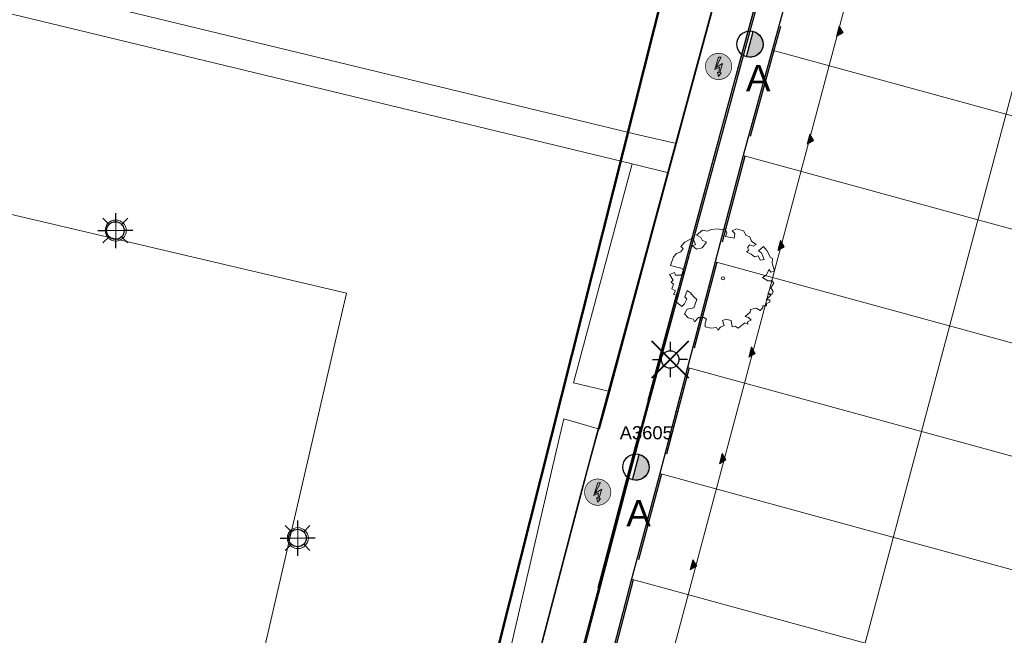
# Model space of a CAD drawing. Header units: metres. Extents: x 253535 to 254630, y 592458 to 593699.
# Tile 5 of 40: x 253633 to 253689, y 592990 to 593026. Entities that reach past the tile are written whole.
import ezdxf
from ezdxf.enums import TextEntityAlignment as Align

# ---------------------------------------------------------------- set-up
doc = ezdxf.new("R2010")
doc.units = ezdxf.units.M
doc.linetypes.add('DASHED', pattern=[19.05, 12.7, -6.35])
for name, color, linetype, lineweight in [('ALGEMEEN WERKGRENS', 10, 'FENCELINE1', 50), ('B-WE-GR-BEPLANTING_CULTUUR_HEESTERS-GV', 254, 'Continuous', 18), ('B-WE-GR-BOOM-S2', 114, 'Continuous', 9), ('B-WE-GR-BOOM_STAMDIAMETER-T', 7, 'Continuous', 25), ('B-WE-OG-TERREIN_BEGROEID-GV', 254, 'Continuous', 18), ('B-WE-OG-TERREIN_ERF-GV', 254, 'Continuous', 18), ('B-WE-VH-OPENVERHARDING-GV', 254, 'Continuous', 18), ('N-WE-IE-MEUBILAIR_WEGMEUBILAIR-S', 7, 'Continuous', 18), ('N-woningen', 1, 'Continuous', 0)]:
    doc.layers.add(name, color=color, linetype=linetype, lineweight=lineweight)
for name, color, linetype in [('B-EI-OV-Mast_0_Symbool_Code', 7, 'Continuous'), ('B-EI-OV-Mast_1_Mastnummer-T', 7, 'Continuous'), ('B-EI-OV-Mast_2_Kast-en-Groep-T', 7, 'Continuous'), ('B-EI-OV-Mast_4_Overig_1-T', 7, 'Continuous'), ('B-EI-OV-Mast_5_Overig_2-T', 7, 'Continuous'), ('B-IN-LICHTMAST', 7, 'Continuous'), ('N-EI-OV-Mast-S', 7, 'Continuous'), ('N-EI-OV-Mast_0_Symbool_Code', 7, 'Continuous'), ('N-EI-OV-Mast_1_Mastnummer-T', 7, 'Continuous'), ('N-EI-OV-Mast_2_Kast-en-Groep-T', 7, 'Continuous'), ('N-EI-OV-Mast_4_Overig_1-T', 7, 'Continuous'), ('N-EI-OV-Mast_5_Overig_2-T', 7, 'Continuous'), ('N-WB-ARC-ASFALT', 8, 'Continuous'), ('N-WB-BAND GAZONBAND 10x20', 7, 'DASHED'), ('N-WB-BAND OPSLUITBAND 10x20', 7, 'DASHED'), ('N-WB-KANTVERHARDING', 2, 'Continuous'), ('V-EI-OV-Mast-S', 1, 'Continuous'), ('V-EI-OV-Mast_1_Mastnummer-T', 7, 'Continuous'), ('V-EI-OV-Mast_2_Kast-en-Groep-T', 7, 'Continuous'), ('V-EI-OV-Mast_4_Overig_1-T', 7, 'Continuous'), ('V-EI-OV-Mast_5_Overig_2-T', 7, 'Continuous'), ('X-EI-OV-Aansluiting-S', 1, 'Continuous'), ('X-EI-OV-Aansluiting_0_Symbool_Code', 7, 'Continuous'), ('X-EI-OV-Aansluiting_1_Mastnummer-T', 7, 'Continuous'), ('X-EI-OV-Aansluiting_2_Groep_en_Fase-T', 7, 'Continuous'), ('X-EI-OV-Aansluiting_4_Overig_1-T', 7, 'Continuous'), ('X-EI-OV-Aansluiting_5_Overig_2-T', 7, 'Continuous')]:
    doc.layers.add(name, color=color, linetype=linetype)
doc.styles.add('ARIAL', font='arial.ttf')
doc.styles.add('NLCS-ISO', font='txt')
doc.linetypes.add('FENCELINE1', pattern='A,6.35,-2.54,[133,ltypeshp.shx,S=2.54,R=0,X=-2.54,Y=0],-2.54,25.4', length=36.83)

# ---------------------------------------------------------------- blocks, each defined once
blk = doc.blocks.new('SIE-WEG_LICHTMAST-SO')
at = {"color": 0}
for p, q in [((0, 0), (0, 0.497)), ((-0.484, 0), (0.466, 0)), ((0, 0), (0, -0.503))]:
    blk.add_line(p, q, dxfattribs=at)
blk.add_circle((0, 0), 0.3, dxfattribs=at)
blk = doc.blocks.new('SGR-BOOM_06_ST')
at = {"linetype": 'Continuous', "flags": 128}
blk.add_lwpolyline([(2.698, 3.52), (2.53, 3.939), (2.197, 4.064), (1.945, 4.524), (1.273, 4.692), (0.855, 4.524), (1.108, 4.273), (1.064, 3.812), (0.228, 3.98), (0.352, 4.315), (0.184, 4.692), (-0.15, 4.609), (-0.486, 4.692), (-1.155, 4.65), (-1.491, 4.483), (-1.952, 4.565), (-2.539, 4.105), (-2.12, 3.896), (-1.994, 3.644), (-1.575, 3.435), (-1.994, 2.89), (-2.539, 2.766), (-2.915, 3.099), (-2.62, 3.217), (-2.873, 3.855), (-3.628, 3.435), (-4.004, 3.016), (-3.794, 2.848), (-4.004, 2.514), (-4.425, 2.346), (-4.717, 2.054), (-5.01, 1.214), (-3.88, 0.921), (-3.712, 0.544), (-4.004, 0.293), (-4.507, 0.293), (-4.602, 0.556), (-5.093, 0.376), (-4.758, -0.168), (-4.925, -0.377), (-4.717, -0.545), (-4.884, -1.006), (-4.532, -1.182), (-4.717, -1.551), (-4.424, -1.592), (-4.293, -1.707), (-4.619, -2.107), (-3.921, -2.682), (-3.668, -2.431), (-3.46, -1.97), (-3.627, -1.761), (-3.419, -1.174), (-3.124, -1.342), (-2.788, -1.761), (-2.496, -2.01), (-2.788, -2.808), (-3.419, -2.932), (-3.668, -3.394), (-3.333, -3.771), (-2.832, -3.897), (-2.769, -4.022), (-2.706, -4.148), (-2.328, -3.729), (-1.826, -3.729), (-1.575, -3.897), (-1.699, -4.273), (-1.699, -4.609), (-1.154, -4.736), (-0.61, -4.692), (-0.486, -4.945), (-0.233, -4.65), (0.101, -4.483), (-0.059, -4.007), (0.269, -3.896), (0.773, -4.023), (0.856, -4.609), (1.149, -4.565), (1.442, -4.736), (2.071, -4.232), (2.365, -4.356), (2.322, -4.147), (2.657, -3.98), (2.406, -3.728), (2.113, -3.644), (2.574, -3.226), (2.615, -2.975), (3.16, -2.848), (3.538, -3.058), (3.787, -2.807), (3.77, -2.633), (4.123, -2.633), (4.123, -2.387), (4.459, -2.263), (4.459, -2.054), (4.082, -2.054), (4.543, -1.591), (4.25, -1.425), (4.627, -1.55), (4.752, -1.257), (4.543, -0.921), (4.835, -0.461), (4.668, -0.252), (4.25, -0.252), (3.746, 0.085), (4.082, 0.294), (4.375, 0.838), (4.543, 0.589), (4.876, 0.713), (4.667, 1.425), (4.711, 1.886), (4.5, 1.97), (4.164, 2.64), (3.828, 3.013), (3.374, 2.604), (3.663, 2.431), (3.914, 1.802), (3.537, 1.718), (3.327, 2.136), (2.991, 2.054), (2.657, 2.305), (2.238, 2.514), (2.447, 2.682), (2.321, 2.932), (2.53, 3.184), (2.866, 3.059), (3.159, 3.227)], close=True, dxfattribs=at)
blk.add_circle((0, 0), 0.15)
at = {"layer": 'B-WE-GR-BOOM_STAMDIAMETER-T', "style": 'NLCS-ISO'}
blk.add_attdef('STAMDIAMETER', text='', height=0.3, dxfattribs=at).set_placement((0, 0), align=Align.BOTTOM_LEFT)
blk = doc.blocks.new('*U10')
at = {"layer": 'N-EI-OV-Mast-S'}
h = blk.add_hatch(color=0, dxfattribs=at)
h.dxf.hatch_style = 1
edge = h.paths.add_edge_path()
edge.add_line((-0.187, -0.726), (0.187, 0.726))
edge.add_arc((0, 0), 0.75, 255.5449, 435.5449, ccw=False)
blk.add_lwpolyline([(-0.187, -0.726), (0.187, 0.726, -1), (-0.187, -0.726, 0)], format="xyb", dxfattribs=at)
blk.add_circle((0, 0), 0.75, dxfattribs=at)
at = {"layer": 'N-EI-OV-Mast_0_Symbool_Code', "style": 'ARIAL'}
blk.add_attdef('CODE', text='', height=1.5, dxfattribs=at).set_placement((0.471, -1.935), align=Align.MIDDLE_CENTER)
at = {"layer": 'N-EI-OV-Mast_1_Mastnummer-T', "style": 'ARIAL'}
blk.add_attdef('MASTNR', text='', height=0.75, dxfattribs=at).set_placement((-2.049, 2.362), align=Align.MIDDLE_LEFT)
at = {"layer": 'N-EI-OV-Mast_2_Kast-en-Groep-T', "style": 'ARIAL'}
for tag, p in [('KASTNR', (-2.049, 1.237)), ('GROEP', (-2.049, 0.112))]:
    blk.add_attdef(tag, text='', height=0.75, dxfattribs=at).set_placement(p, align=Align.MIDDLE_LEFT)
at = {"layer": 'N-EI-OV-Mast_4_Overig_1-T', "style": 'ARIAL'}
blk.add_attdef('OVERIG1', text='', height=0.75, dxfattribs=at).set_placement((-2.049, -1.013), align=Align.MIDDLE_LEFT)
at = {"layer": 'N-EI-OV-Mast_5_Overig_2-T', "style": 'ARIAL'}
blk.add_attdef('OVERIG2', text='', height=0.75, dxfattribs=at).set_placement((-2.049, -2.138), align=Align.MIDDLE_LEFT)
blk = doc.blocks.new('*U41')
at = {"layer": 'N-EI-OV-Mast-S'}
h = blk.add_hatch(color=0, dxfattribs=at)
h.dxf.hatch_style = 1
edge = h.paths.add_edge_path()
edge.add_line((-0.187, -0.726), (0.187, 0.726))
edge.add_arc((0, 0), 0.75, 255.5449, 435.5449, ccw=False)
blk.add_lwpolyline([(-0.187, -0.726), (0.187, 0.726, -1), (-0.187, -0.726, 0)], format="xyb", dxfattribs=at)
blk.add_circle((0, 0), 0.75, dxfattribs=at)
at = {"layer": 'N-EI-OV-Mast_0_Symbool_Code', "style": 'ARIAL'}
blk.add_attdef('CODE', text='', height=1.5, dxfattribs=at).set_placement((0.15, -2.629), align=Align.MIDDLE_CENTER)
at = {"layer": 'N-EI-OV-Mast_1_Mastnummer-T', "style": 'ARIAL'}
blk.add_attdef('MASTNR', text='', height=0.75, dxfattribs=at).set_placement((-0.925, 1.96), align=Align.MIDDLE_LEFT)
at = {"layer": 'N-EI-OV-Mast_2_Kast-en-Groep-T', "style": 'ARIAL'}
for tag, p in [('KASTNR', (-0.925, 0.835)), ('GROEP', (-0.925, -0.29))]:
    blk.add_attdef(tag, text='', height=0.75, dxfattribs=at).set_placement(p, align=Align.MIDDLE_LEFT)
at = {"layer": 'N-EI-OV-Mast_4_Overig_1-T', "style": 'ARIAL'}
blk.add_attdef('OVERIG1', text='', height=0.75, dxfattribs=at).set_placement((-0.925, -1.415), align=Align.MIDDLE_LEFT)
at = {"layer": 'N-EI-OV-Mast_5_Overig_2-T', "style": 'ARIAL'}
blk.add_attdef('OVERIG2', text='', height=0.75, dxfattribs=at).set_placement((-0.925, -2.54), align=Align.MIDDLE_LEFT)
blk = doc.blocks.new('*U7')
at = {"layer": 'X-EI-OV-Aansluiting-S'}
h = blk.add_hatch(color=0, dxfattribs=at)
h.set_gradient(color1=(0, 255, 0), tint=1, name='SPHERICAL')
edge = h.paths.add_edge_path()
edge.add_arc((0, 0), 0.75, 0, 360)
h = blk.add_hatch(color=7, dxfattribs=at)
h.dxf.hatch_style = 1
h.paths.add_polyline_path([(0.067, -0.354), (0.229, 0.164), (-0.156, -0.067), (0.15, 0.534), (0, 0.534), (-0.219, -0.183), (0.048, -0.047), (0.015, -0.345), (-0.07, -0.331), (0.002, -0.571), (0.152, -0.367)])
at = {"layer": 'X-EI-OV-Aansluiting-S', "color": 7, "const_width": 0.0375}
blk.add_lwpolyline([(0, 0.75, -1), (0, -0.75, -1), (0, 0.75, -1.11402)], format="xyb", dxfattribs=at)
at = {"layer": 'X-EI-OV-Aansluiting-S', "color": 7, "lineweight": 0, "flags": 128}
blk.add_lwpolyline([(0.067, -0.354), (0.229, 0.164), (-0.156, -0.067), (0.15, 0.534), (0, 0.534), (-0.219, -0.183), (0.048, -0.047), (0.015, -0.345), (-0.07, -0.331), (0.002, -0.571), (0.152, -0.367)], close=True, dxfattribs=at)
at = {"layer": 'X-EI-OV-Aansluiting_0_Symbool_Code', "style": 'ARIAL'}
blk.add_attdef('CODE', text='', height=1.5, dxfattribs=at).set_placement((-10, 0), align=Align.MIDDLE_CENTER)
at = {"layer": 'X-EI-OV-Aansluiting_1_Mastnummer-T', "style": 'ARIAL'}
blk.add_attdef('MASTNR', text='', height=0.75, dxfattribs=at).set_placement((6.75, 2.25), align=Align.MIDDLE_LEFT)
at = {"layer": 'X-EI-OV-Aansluiting_2_Groep_en_Fase-T', "style": 'ARIAL'}
for tag, p in [('KASTNR', (6.75, 1.125)), ('GROEP', (6.75, 0))]:
    blk.add_attdef(tag, text='', height=0.75, dxfattribs=at).set_placement(p, align=Align.MIDDLE_LEFT)
at = {"layer": 'X-EI-OV-Aansluiting_4_Overig_1-T', "style": 'ARIAL'}
blk.add_attdef('OVERIG1', text='', height=0.75, dxfattribs=at).set_placement((6.75, -1.125), align=Align.MIDDLE_LEFT)
at = {"layer": 'X-EI-OV-Aansluiting_5_Overig_2-T', "style": 'ARIAL'}
blk.add_attdef('OVERIG2', text='', height=0.75, dxfattribs=at).set_placement((6.75, -2.25), align=Align.MIDDLE_LEFT)
blk = doc.blocks.new('*U55')
at = {"color": 0}
for points in [[(-1.77, 1.77), (-0.88, 0.88)], [(0, 2.5), (0, 1.25)], [(0.88, 0.88), (1.77, 1.77)], [(-2.5, 0), (-1.25, 0)], [(2.5, 0), (1.25, 0)], [(-1.77, -1.77), (-0.88, -0.88)], [(0, -1.25), (0, -2.5)], [(0.88, -0.88), (1.77, -1.77)]]:
    blk.add_lwpolyline(points, dxfattribs=at)
blk.add_circle((0, 0), 1.25, dxfattribs=at)
at = {"layer": 'B-EI-OV-Mast_0_Symbool_Code', "style": 'ARIAL'}
blk.add_attdef('CODE', text='', height=1.5, dxfattribs=at).set_placement((-10, 0), align=Align.MIDDLE_CENTER)
at = {"layer": 'B-EI-OV-Mast_1_Mastnummer-T', "style": 'ARIAL'}
blk.add_attdef('MASTNR', text='', height=0.75, dxfattribs=at).set_placement((6.75, 2.25), align=Align.MIDDLE_LEFT)
at = {"layer": 'B-EI-OV-Mast_2_Kast-en-Groep-T', "style": 'ARIAL'}
for tag, p in [('KASTNR', (6.75, 1.12)), ('GROEP', (6.75, 0))]:
    blk.add_attdef(tag, text='', height=0.75, dxfattribs=at).set_placement(p, align=Align.MIDDLE_LEFT)
at = {"layer": 'B-EI-OV-Mast_4_Overig_1-T', "style": 'ARIAL'}
blk.add_attdef('OVERIG1', text='', height=0.75, dxfattribs=at).set_placement((6.75, -1.12), align=Align.MIDDLE_LEFT)
at = {"layer": 'B-EI-OV-Mast_5_Overig_2-T', "style": 'ARIAL'}
blk.add_attdef('OVERIG2', text='', height=0.75, dxfattribs=at).set_placement((6.75, -2.25), align=Align.MIDDLE_LEFT)
blk = doc.blocks.new('*U54')
at = {"layer": 'V-EI-OV-Mast-S', "color": 0, "const_width": 0.1}
for points in [[(1.061, 1.061), (-1.061, -1.061)], [(1.061, -1.061), (-1.061, 1.061)]]:
    blk.add_lwpolyline(points, dxfattribs=at)
at = {"layer": 'N-EI-OV-Mast_0_Symbool_Code', "style": 'ARIAL'}
blk.add_attdef('CODE', text='', height=1.5, dxfattribs=at).set_placement((-10, 0), align=Align.MIDDLE_CENTER)
at = {"layer": 'V-EI-OV-Mast_1_Mastnummer-T', "style": 'ARIAL'}
blk.add_attdef('MASTNR', text='', height=0.75, dxfattribs=at).set_placement((6.75, 2.25), align=Align.MIDDLE_LEFT)
at = {"layer": 'V-EI-OV-Mast_2_Kast-en-Groep-T', "style": 'ARIAL'}
for tag, p in [('KASTNR', (6.75, 1.125)), ('GROEP', (6.75, 0))]:
    blk.add_attdef(tag, text='', height=0.75, dxfattribs=at).set_placement(p, align=Align.MIDDLE_LEFT)
at = {"layer": 'V-EI-OV-Mast_4_Overig_1-T', "style": 'ARIAL'}
blk.add_attdef('OVERIG1', text='', height=0.75, dxfattribs=at).set_placement((6.75, -1.125), align=Align.MIDDLE_LEFT)
at = {"layer": 'V-EI-OV-Mast_5_Overig_2-T', "style": 'ARIAL'}
blk.add_attdef('OVERIG2', text='', height=0.75, dxfattribs=at).set_placement((6.75, -2.25), align=Align.MIDDLE_LEFT)

msp = doc.modelspace()

# ---------------------------------------------------------------- hatches: boundary and pattern name
at = {"layer": 'N-woningen'}
h = msp.add_hatch(color=252, dxfattribs=at)
h.dxf.hatch_style = 1
h.paths.add_polyline_path([(253679.783, 593025.165), (253679.997, 593024.799), (253679.631, 593024.585)])
h = msp.add_hatch(color=252, dxfattribs=at)
h.dxf.hatch_style = 1
h.paths.add_polyline_path([(253678.105, 593019.012), (253678.319, 593018.645), (253677.953, 593018.431)])
h = msp.add_hatch(color=252, dxfattribs=at)
h.dxf.hatch_style = 1
h.paths.add_polyline_path([(253676.429, 593012.941), (253676.643, 593012.574), (253676.277, 593012.36)])
h = msp.add_hatch(color=252, dxfattribs=at)
h.dxf.hatch_style = 1
h.paths.add_polyline_path([(253674.776, 593006.865), (253674.99, 593006.499), (253674.624, 593006.285)])
h = msp.add_hatch(color=252, dxfattribs=at)
h.dxf.hatch_style = 1
h.paths.add_polyline_path([(253673.107, 593000.782), (253673.321, 593000.415), (253672.955, 593000.201)])
h = msp.add_hatch(color=252, dxfattribs=at)
h.dxf.hatch_style = 1
h.paths.add_polyline_path([(253671.439, 592994.723), (253671.653, 592994.356), (253671.287, 592994.142)])

# ---------------------------------------------------------------- linework, layer by layer
at = {"layer": 'ALGEMEEN WERKGRENS', "color": 252, "ltscale": 0.3}
msp.add_lwpolyline([(253983.948, 592985.984), (253988.356, 592968.321, 0.128947), (253974.268, 592955.251), (253970.42, 592946.86, -0.083785), (253948.449, 592913.715, -0.090259), (253907.253, 592881.588, -0.15603), (253824.23, 592866.907), (253796.762, 592870.057), (253704.006, 592881.266), (253656.435, 592886.703), (253655.952, 592882.139), (253632.241, 592884.776), (253632.842, 592889.399), (253559.131, 592897.409), (253563.346, 592914.795), (253595.548, 592909.737), (253609.743, 592910.353), (253615.994, 592914.937), (253624.665, 592952.498), (253653.936, 592964.341), (253680.397, 593069.451), (253685.732, 593068.089)], format="xyb", dxfattribs=at)
at = {"layer": 'B-WE-GR-BEPLANTING_CULTUUR_HEESTERS-GV', "color": 252}
msp.add_lwpolyline([(253668.532, 593011.215), (253670.047, 593016.811), (253667.968, 593017.314), (253667.001, 593013.71), (253664.617, 593004.825), (253666.687, 593004.322)], close=True, dxfattribs=at)
at = {"layer": 'B-WE-OG-TERREIN_BEGROEID-GV', "color": 252}
for points in [[(253659.464, 592982.916), (253662.147, 592994.476), (253663.429, 593000), (253663.843, 593001.782), (253664.07, 593002.761), (253666.11, 593002.166), (253666.687, 593004.322), (253664.617, 593004.825), (253667.001, 593013.71), (253667.968, 593017.314), (253625.963, 593027.469)], [(253625.191, 593016.159), (253651.684, 593009.929), (253646.481, 592987.46)]]:
    msp.add_lwpolyline(points, dxfattribs=at)
at = {"layer": 'B-WE-OG-TERREIN_ERF-GV', "color": 252}
msp.add_lwpolyline([(253628.28, 593028.669), (253668.406, 593018.944), (253670.497, 593018.474), (253671.076, 593020.614), (253671.415, 593021.865), (253679.234, 593050.753)], dxfattribs=at)
at = {"layer": 'B-WE-VH-OPENVERHARDING-GV', "color": 252}
msp.add_lwpolyline([(253631.518, 593042.265), (253626.91, 593043.398), (253626.789, 593043.406), (253626.671, 593043.382), (253626.564, 593043.327), (253626.474, 593043.246), (253626.409, 593043.144), (253626.374, 593043.029), (253626.088, 593041.796), (253629.264, 593041.088), (253625.963, 593027.469), (253667.968, 593017.314), (253670.047, 593016.811), (253670.497, 593018.474), (253668.406, 593018.944), (253628.28, 593028.669)], close=True, dxfattribs=at)
at = {"layer": 'N-WB-ARC-ASFALT', "color": 252}
for points in [[(253679.06, 593041.418), (253672.708, 593017.996), (253669.069, 593004.516), (253664.047, 592985.565), (253660.345, 592971.428), (253659.937, 592969.808), (253659.877, 592969.512, 0.056074), (253659.91, 592967.046, 0.066313), (253660.607, 592964.172, 0.012739), (253660.835, 592963.621), (253661.388, 592962.457), (253661.918, 592961.383), (253662.402, 592960.373), (253663.127, 592958.75), (253663.742, 592956.937), (253664.457, 592954.672)], [(253662.837, 592952.13, 0.010249), (253660.983, 592957.909), (253660.283, 592959.473), (253659.726, 592960.628, -0.014916), (253658.77, 592962.604, -0.014916), (253658.528, 592963.174, -0.118689), (253657.582, 592969.72), (253657.745, 592970.566), (253658.791, 592974.572), (253659.708, 592978.074), (253660.588, 592981.435), (253663.446, 592992.352), (253664.916, 592997.965), (253666.331, 593003.273), (253672.781, 593027.054)]]:
    msp.add_lwpolyline(points, format="xyb", dxfattribs=at)
at = {"layer": 'N-WB-BAND GAZONBAND 10x20', "color": 252, "ltscale": 0.5}
msp.add_lwpolyline([(253684.156, 593060.298), (253681.509, 593050.455), (253680.494, 593046.703), (253668.451, 593002.302), (253667.626, 592999.235), (253660.012, 592970.156), (253659.99, 592970.066), (253659.878, 592969.518)], dxfattribs=at)
at = {"layer": 'N-WB-BAND OPSLUITBAND 10x20', "color": 252, "ltscale": 0.4}
msp.add_lwpolyline([(253680.484, 593039.841), (253676.045, 593023.779), (253674.391, 593017.762), (253672.803, 593011.706), (253671.218, 593005.663), (253669.636, 592999.622), (253668.034, 592993.58), (253665.814, 592985.095)], dxfattribs=at)
at = {"layer": 'N-WB-KANTVERHARDING', "color": 252}
for points in [[(253684.253, 593060.272), (253681.606, 593050.429), (253680.59, 593046.677), (253668.547, 593002.276), (253667.723, 592999.209), (253660.109, 592970.131), (253660.088, 592970.044), (253659.976, 592969.498)], [(253681.64, 593059.798), (253679.289, 593051.054), (253678.274, 593047.304), (253677.27, 593043.605), (253666.23, 593002.902), (253665.403, 592999.825), (253657.781, 592970.717), (253657.745, 592970.566), (253657.625, 592969.977)], [(253680.468, 593040.156), (253675.949, 593023.806), (253674.294, 593017.788), (253672.706, 593011.731), (253671.121, 593005.688), (253669.539, 592999.647), (253667.937, 592993.605), (253665.717, 592985.12)]]:
    msp.add_lwpolyline(points, dxfattribs=at)
at = {"layer": 'N-woningen', "color": 252}
for points in [[(253703.392, 593025.347), (253700.046, 593026.228), (253678.244, 593032.11), (253675.951, 593023.805), (253701.184, 593016.89), (253703.392, 593025.347)], [(253680.978, 593029.59), (253669.423, 592986.151), (253679.531, 592983.462), (253691.087, 593026.901)], [(253679.783, 593025.165), (253679.997, 593024.799), (253679.631, 593024.585)], [(253678.105, 593019.012), (253678.319, 593018.645), (253677.953, 593018.431)], [(253676.429, 593012.941), (253676.643, 593012.574), (253676.277, 593012.36)], [(253674.776, 593006.865), (253674.99, 593006.499), (253674.624, 593006.285)], [(253673.107, 593000.782), (253673.321, 593000.415), (253672.955, 593000.201)], [(253671.439, 592994.723), (253671.653, 592994.356), (253671.287, 592994.142)]]:
    msp.add_lwpolyline(points, close=True, dxfattribs=at)
for points in [[(253675.951, 593023.805), (253674.294, 593017.788), (253699.616, 593010.856), (253701.184, 593016.89)], [(253674.294, 593017.788), (253672.706, 593011.731), (253698.024, 593004.799), (253699.616, 593010.856)], [(253672.706, 593011.731), (253671.121, 593005.688), (253696.449, 592998.757), (253698.024, 593004.799)], [(253671.121, 593005.688), (253670.617, 593003.759), (253669.539, 592999.647), (253694.868, 592992.711), (253696.449, 592998.757)], [(253669.539, 592999.647), (253667.937, 592993.605), (253693.288, 592986.666), (253694.868, 592992.711)], [(253667.937, 592993.605), (253665.724, 592985.118), (253691.143, 592978.442), (253693.288, 592986.666)]]:
    msp.add_lwpolyline(points, dxfattribs=at)

# ---------------------------------------------------------------- block references
at = {"layer": 'B-IN-LICHTMAST', "color": 252, "xscale": 0.4, "yscale": 0.4, "zscale": 0.4}
for p in [(253638.495, 593013.509, -0.072), (253670.134, 593006.148, -0.437), (253648.884, 592995.956, -0.032)]:
    msp.add_blockref('*U55', p, dxfattribs=at)
at = {"layer": 'B-WE-GR-BOOM-S2', "color": 252, "xscale": 0.6, "yscale": 0.6, "zscale": 0.6}
msp.add_blockref('SGR-BOOM_06_ST', (253673.154, 593010.782, -0.399), dxfattribs=at)
at = {"layer": 'N-EI-OV-Mast-S', "color": 5}
ref = msp.add_blockref('*U10', (253674.687, 593024.148), dxfattribs=at)
ref.add_attrib('MASTNR', 'A3604', dxfattribs={"layer": 'N-EI-OV-Mast_1_Mastnummer-T', "color": 6, "height": 0.75, "style": 'ARIAL'}).set_placement((253672.638, 593026.51), align=Align.MIDDLE_LEFT)
ref.add_attrib('CODE', 'A', dxfattribs={"layer": 'N-EI-OV-Mast_0_Symbool_Code', "height": 1.5, "style": 'ARIAL'}).set_placement((253675.158, 593022.213), align=Align.MIDDLE_CENTER)
ref = msp.add_blockref('*U41', (253668.184, 593000.006), dxfattribs=at)
ref.add_attrib('MASTNR', 'A3605', dxfattribs={"layer": 'N-EI-OV-Mast_1_Mastnummer-T', "color": 6, "height": 0.75, "style": 'ARIAL'}).set_placement((253667.259, 593001.966), align=Align.MIDDLE_LEFT)
ref.add_attrib('CODE', 'A', dxfattribs={"layer": 'N-EI-OV-Mast_0_Symbool_Code', "height": 1.5, "style": 'ARIAL'}).set_placement((253668.333, 592997.377), align=Align.MIDDLE_CENTER)
at = {"layer": 'N-WE-IE-MEUBILAIR_WEGMEUBILAIR-S', "color": 252, "xscale": 2, "yscale": 2, "zscale": 2}
for p in [(253638.513, 593013.509, -0.072), (253648.902, 592995.956, -0.032)]:
    msp.add_blockref('SIE-WEG_LICHTMAST-SO', p, dxfattribs=at)
at = {"layer": 'V-EI-OV-Mast-S', "color": 1}
msp.add_blockref('*U54', (253670.134, 593006.148, -0.437), dxfattribs=at)
at = {"layer": 'X-EI-OV-Aansluiting-S'}
for p in [(253672.899, 593022.874), (253666.004, 592998.575)]:
    msp.add_blockref('*U7', p, dxfattribs=at)

doc.saveas('drawing.dxf')
